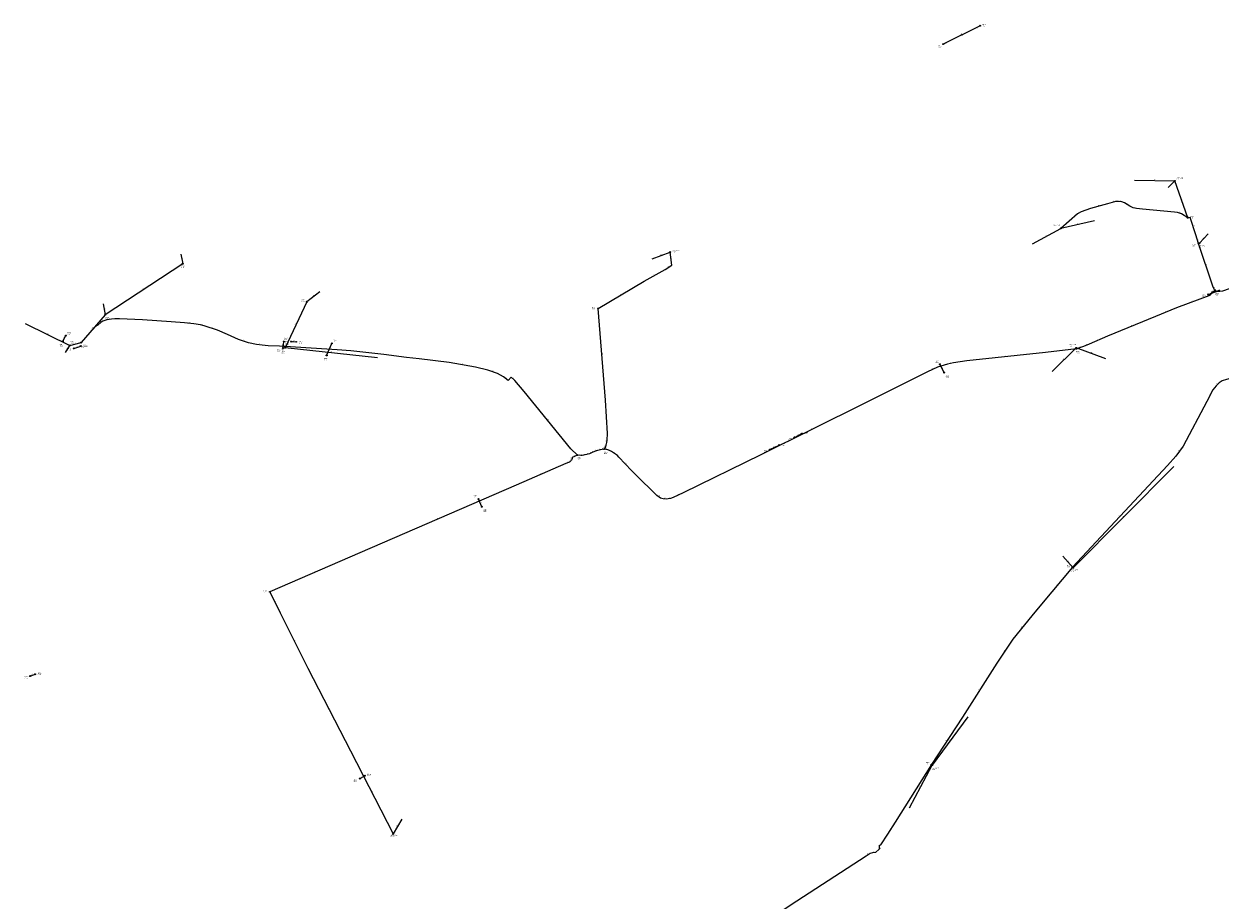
# Model space of a CAD drawing. Header units: metres. Extents: x 179992 to 198392, y 351761 to 369438.
# Tile 34 of 194: x 180565 to 182534, y 357322 to 358765. Entities that reach past the tile are written whole.
import ezdxf

# ---------------------------------------------------------------- set-up
doc = ezdxf.new("R2010")
doc.units = ezdxf.units.M

msp = doc.modelspace()

# ---------------------------------------------------------------- linework, layer by layer
at = {"layer": 'B-WE-RI-DRAINAGE-DRAIN', "linetype": 'Continuous'}
for points in [[(181063.178, 358218.915), (181071.635, 358238.697)], [(182079.69, 358190.623), (182072.523, 358204.42)], [(181318.39, 357969.648), (181312.885, 357982.378)], [(181117.592, 357522.101), (181125.964, 357526.803)]]:
    msp.add_lwpolyline(points, dxfattribs=at)
at = {"layer": 'B-WE-RI-DRAINAGE-DRAIN_BETON_200', "linetype": 'Continuous'}
for points in [[(180991.36, 358231.099), (180992.507, 358241.707)], [(181833.121, 358083.996), (181845.592, 358090.16)]]:
    msp.add_lwpolyline(points, dxfattribs=at)
at = {"layer": 'B-WE-RI-DRAINAGE-DRAIN_BETON_300', "linetype": 'Continuous'}
for points in [[(182514.127, 358319.394), (182532.361, 358325.701)], [(180628.919, 358242.091), (180634.079, 358251.61)], [(181792.724, 358063.815), (181807.775, 358071.269)], [(180575.092, 357691.029), (180583.12, 357693.896)]]:
    msp.add_lwpolyline(points, dxfattribs=at)
at = {"layer": 'B-WE-RI-DRAINAGE-DRAIN_PVC_300', "linetype": 'Continuous'}
for points in [[(180646.809, 358230.509), (180658.276, 358234.293)], [(181004.692, 358241.564), (181013.006, 358241.277)]]:
    msp.add_lwpolyline(points, dxfattribs=at)
at = {"layer": 'B-WE-RI-DRAINAGE-RIOOLPUT_INSPECTIEPUT'}
for centre in [(182532.36, 358325.7), (182514.13, 358319.39), (180634.08, 358251.61), (180628.92, 358242.09), (180646.81, 358230.51), (180658.28, 358234.29), (180991.36, 358231.1), (180992.51, 358241.71), (181004.69, 358241.56), (181013.01, 358241.28), (181071.64, 358238.7), (181063.18, 358218.91), (182072.52, 358204.42), (182079.69, 358190.62), (181845.59, 358090.16), (181807.77, 358071.27), (181833.12, 358084), (181792.72, 358063.82), (181312.89, 357982.38), (181318.39, 357969.65), (180583.12, 357693.9), (180575.09, 357691.03), (181117.59, 357522.1), (181125.96, 357526.8)]:
    msp.add_circle(centre, 0.8, dxfattribs=at)
at = {"layer": 'B-WE-RI-HWA-RIOOLLEIDING_PVC_160', "linetype": 'Continuous'}
msp.add_lwpolyline([(182138.717, 358761.69), (182077.913, 358731.376)], dxfattribs=at)
at = {"layer": 'B-WE-RI-HWA-RIOOLPUT_INSPECTIEPUT'}
for centre in [(182138.72, 358761.69), (182077.91, 358731.38)]:
    msp.add_circle(centre, 0.8, dxfattribs=at)
at = {"layer": 'B-WE-RI-HWA_STROMINGSRICHTING'}
msp.add_lwpolyline([(182109.28, 358747.82), (182108.32, 358746.53), (182109.92, 358746.53)], dxfattribs=at)
at = {"layer": 'B-WE-RI-PERSLEIDING-POMPPUT'}
for centre in [(182459.39, 358506.31), (182271.45, 358427.95), (182500.02, 358403.71), (181628.64, 358389.13), (180658.97, 358239.98), (180994.89, 358231.58), (182297.15, 358231.31), (182292.09, 357869.36), (182059.96, 357544.24), (181172.53, 357430.95)]:
    msp.add_circle(centre, 0.8, dxfattribs=at)
at = {"layer": 'B-WE-RI-PERSLEIDING-RIOOLPUT_INSPECTIEPUT'}
for centre in [(182480.49, 358445.69), (182498.19, 358403.37), (182525.89, 358325.39), (181509.84, 358295.93), (180994.65, 358233.57), (182297.36, 358229.98), (181475.82, 358054.8), (181519.68, 358064.54), (182291.04, 357870.03), (180969.77, 357829.6), (182058.85, 357545.12)]:
    msp.add_circle(centre, 0.8, dxfattribs=at)
at = {"layer": 'B-WE-RI-PERSLEIDING_PP_50', "linetype": 'Continuous'}
for points in [[(182480.49, 358445.69), (182459.39, 358506.31)], [(182480.49, 358445.69), (182470.248, 358452.197), (182463.431, 358454.361), (182458.778, 358454.902), (182405.973, 358459.663), (182396.325, 358460.715), (182390.939, 358461.869), (182384.975, 358464.562), (182376.511, 358470.141), (182372.279, 358471.68), (182366.316, 358472.449), (182361.507, 358472.257), (182356.12, 358470.91), (182348.426, 358468.217), (182320.532, 358460.523), (182305.336, 358455.521), (182298.987, 358451.866), (182271.45, 358427.95)]]:
    msp.add_lwpolyline(points, dxfattribs=at)
at = {"layer": 'B-WE-RI-PERSLEIDING_PP_63', "linetype": 'Continuous'}
for points in [[(182498.19, 358403.37), (182493.987, 358417.505), (182484.753, 358446.167), (182480.49, 358445.69)], [(182525.89, 358325.39), (182524.381, 358326.9), (182521.688, 358332.671), (182498.187, 358403.366), (182498.19, 358403.37)], [(182498.19, 358403.37), (182500.02, 358403.71)], [(181509.84, 358295.93), (181586.017, 358341.135), (181620.643, 358360.372), (181631.415, 358367.297), (181628.64, 358389.13)], [(182635.18, 358358.64), (182537.714, 358324.755), (182533.482, 358324.177), (182529.827, 358324.177), (182528.481, 358324.37), (182525.89, 358325.39)], [(182525.89, 358325.39), (182519.379, 358322.668), (182519.572, 358321.129), (182518.802, 358319.398), (182517.648, 358318.243), (182515.532, 358316.897), (182461.862, 358297.276), (182427.428, 358283.04), (182348.558, 358250.338), (182318.549, 358237.45), (182309.123, 358233.602), (182297.36, 358229.98)], [(181519.68, 358064.54), (181521.959, 358067.397), (181523.305, 358071.052), (181524.267, 358075.284), (181524.652, 358079.517), (181525.229, 358090.097), (181522.151, 358145.114), (181509.84, 358295.93)], [(180994.65, 358233.57), (180985.641, 358234.179), (180966.981, 358234.756), (180956.978, 358235.718), (180947.937, 358237.065), (180934.279, 358239.758), (180918.312, 358245.144), (180899.845, 358253.224), (180883.686, 358260.341), (180876.761, 358262.65), (180870.028, 358264.958), (180861.757, 358267.843), (180855.409, 358269.19), (180844.636, 358270.921), (180829.054, 358272.46), (180807.125, 358274.192), (180760.187, 358277.269), (180722.099, 358279.001), (180714.596, 358279.001), (180709.21, 358278.808), (180701.515, 358277.462), (180694.782, 358275.153), (180691.512, 358273.037), (180686.511, 358268.805), (180682.471, 358266.305), (180658.97, 358239.98)], [(180994.65, 358233.57), (180994.89, 358231.58)], [(181475.82, 358054.8), (181465.018, 358065.089), (181388.072, 358159.541), (181372.682, 358177.431), (181367.104, 358182.817), (181361.717, 358177.624), (181354.215, 358183.395), (181344.404, 358188.973), (181328.438, 358194.359), (181308.047, 358199.361), (181264.572, 358207.248), (181215.519, 358213.019), (181194.358, 358215.52), (181157.232, 358220.521), (181103.177, 358226.677), (181080.477, 358228.024), (180994.65, 358233.57)], [(182297.36, 358229.98), (182246.604, 358223.599), (182116.756, 358209.749), (182094.826, 358206.479), (182085.016, 358204.555), (182068.665, 358199.746), (182051.929, 358192.051), (181947.858, 358139.535), (181777.806, 358055.086), (181649.883, 357992.567), (181633.724, 357985.065), (181629.107, 357983.141), (181625.26, 357982.564), (181621.797, 357982.371), (181616.988, 357982.949), (181612.948, 357984.103), (181606.792, 357988.335), (181596.405, 357998.53), (181581.785, 358012.573), (181564.856, 358029.501), (181544.081, 358051.239), (181541.772, 358053.932), (181531.769, 358060.857), (181528.499, 358062.396), (181524.459, 358063.743), (181522.536, 358063.935), (181519.68, 358064.54)], [(182642.3, 358240.91), (182636.014, 358230.495), (182631.205, 358223.185), (182621.009, 358212.412), (182608.313, 358202.025), (182600.041, 358196.638), (182594.462, 358194.33), (182575.611, 358188.367), (182556.374, 358182.788), (182544.255, 358179.325), (182537.137, 358177.017), (182532.328, 358173.747), (182527.134, 358168.745), (182522.133, 358162.397), (182512.13, 358142.968), (182472.887, 358069.676), (182460.96, 358052.941), (182447.11, 358037.744), (182291.04, 357870.03)], [(182297.36, 358229.98), (182297.15, 358231.31)], [(181475.82, 358054.8), (181467.134, 358050.854), (181467.134, 358048.546), (181466.365, 358046.622), (181464.633, 358044.506), (181463.095, 358043.159), (181457.131, 358040.659), (181375.183, 358005.263), (181117.989, 357894.075), (180969.77, 357829.6)], [(181519.68, 358064.54), (181516.765, 358064.127), (181508.878, 358062.588), (181504.069, 358060.857), (181500.414, 358059.126), (181495.772, 358056.806), (181491.565, 358055.663), (181483.678, 358054.124), (181481.369, 358054.124), (181475.82, 358054.8)], [(182291.04, 357870.03), (182239.907, 357809.368), (182224.133, 357789.939), (182192.585, 357751.658), (182166.23, 357712.223), (182109.675, 357623.158), (182058.854, 357545.122), (182058.85, 357545.12)], [(182291.04, 357870.03), (182292.09, 357869.36)], [(180969.77, 357829.6), (180986.603, 357794.814), (181032.001, 357703.825), (181102.6, 357568.014), (181172.53, 357430.95)], [(182058.85, 357545.12), (181998.872, 357450.605), (181986.175, 357430.791), (181974.633, 357413.286), (181972.71, 357410.593), (181972.71, 357407.899), (181972.902, 357406.168), (181966.554, 357400.205), (181961.745, 357400.012), (181957.897, 357399.051), (181950.972, 357394.434), (181837.091, 357320.18), (181753.604, 357265.548), (181667.616, 357209.762), (181577.937, 357150.771), (181577.94, 357150.77)], [(182058.85, 357545.12), (182059.96, 357544.24)]]:
    msp.add_lwpolyline(points, dxfattribs=at)
at = {"layer": 'B-WE-RI-VWA-RIOOLLEIDING', "linetype": 'Continuous'}
for points in [[(182392.87, 358507.61), (182459.39, 358506.31)], [(182448.15, 358495.58), (182459.39, 358506.31)], [(182224.75, 358402.58), (182271.45, 358427.95)], [(182326.86, 358440.63), (182271.45, 358427.95)], [(182514.16, 358418.84), (182500.02, 358403.71)], [(180823.25, 358385.35), (180826.17, 358369.74)], [(181598.79, 358378.19), (181628.64, 358389.13)], [(180826.17, 358369.74), (180698.38, 358285.84)], [(181052.17, 358323.57), (181030.71, 358307.31)], [(180695.45, 358304.05), (180698.38, 358285.84)], [(181030.71, 358307.31), (180994.89, 358231.58)], [(180698.38, 358285.84), (180658.97, 358239.98)], [(180567.01, 358271.54), (180640.5, 358235.44)], [(180633.34, 358223.74), (180640.5, 358235.44)], [(180640.5, 358235.44), (180658.97, 358239.98)], [(181147.12, 358214.96), (180994.89, 358231.58)], [(182257.27, 358192.19), (182297.15, 358231.31)], [(182345.72, 358213.33), (182297.15, 358231.31)], [(182457.58, 358036.11), (182292.09, 357869.36)], [(182275.16, 357888.15), (182292.09, 357869.36)], [(182118.75, 357623.79), (182059.96, 357544.24)], [(182022.49, 357474.21), (182059.96, 357544.24)], [(181186.79, 357455.35), (181172.53, 357430.95)]]:
    msp.add_lwpolyline(points, dxfattribs=at)
at = {"layer": 'B-WE-RI-VWA-RIOOLPUT_INSPECTIEPUT'}
for centre in [(180826.17, 358369.74), (181030.71, 358307.31), (180698.38, 358285.84), (180640.5, 358235.44)]:
    msp.add_circle(centre, 0.8, dxfattribs=at)

# ---------------------------------------------------------------- texts
at = {"layer": 'B-WE-RI-DRAINAGE_AFM'}
for s, rotation, p in [('300', 19.08, (182521.53, 358322.8)), ('300', 61.54, (180630.06, 358245.84)), ('300', 18.26, (180650.82, 358232.65)), ('200', 83.83, (180990.99, 358234.93)), ('300', -1.98, (181007.31, 358242.25)), ('500', 66.85, (181066.08, 358227.68)), ('500', -62.55, (182076.08, 358199.27)), ('200', 26.3, (181837.61, 358087.07)), ('300', 26.35, (181798.51, 358067.54)), ('500', -66.61, (181315.73, 357977.75)), ('300', 19.65, (180577.38, 357692.67)), ('500', 29.32, (181120.04, 357524.37))]:
    msp.add_text(s, height=1.3, rotation=rotation, dxfattribs=at).set_placement(p)
at = {"layer": 'B-WE-RI-DRAINAGE_PUTDEKSELNIVEAU'}
for p in [(182503.83, 358314.89), (180636.41, 358253.77), (180993.09, 358244.43), (180623.71, 358234.05), (180636.48, 358226.09), (180662.84, 358232.84), (180994.13, 358238.71), (181017.8, 358238.17), (181073.59, 358241.04), (180987.9, 358222.49), (181058.35, 358210.69), (182064.51, 358206.62), (182081.87, 358182.51), (181849.91, 358089.32), (181812.09, 358070.43), (181823.05, 358078.95), (181782.65, 358058.77), (181305.17, 357984.72), (181320.27, 357961.39), (180587.66, 357692.52), (180564.79, 357686.53), (181107.63, 357516.83), (181130.16, 357526.19)]:
    msp.add_text('-999.99', height=1.2, dxfattribs=at).set_placement(p)
at = {"layer": 'B-WE-RI-DRAINAGE_PUTNUMMER'}
for s, p in [('179B', (182503.83, 358316.93)), ('190A', (180636.41, 358255.81)), ('189A', (180993.09, 358246.47)), ('187A', (181073.59, 358243.08)), ('190B', (180623.71, 358236.09)), ('192B', (180636.48, 358228.13)), ('192A', (180662.84, 358234.88)), ('189B', (180987.9, 358224.53)), ('188B', (180994.13, 358240.75)), ('188A', (181017.8, 358240.21)), ('187B', (181058.35, 358212.73)), ('182A', (182064.51, 358208.66)), ('182B', (182081.87, 358184.55)), ('185A', (181849.91, 358091.36)), ('184A', (181812.09, 358072.47)), ('185B', (181823.05, 358080.99)), ('184B', (181782.65, 358060.81)), ('195A', (181305.17, 357986.76)), ('195B', (181320.27, 357963.43)), ('193A', (180587.66, 357694.56)), ('193B', (180564.79, 357688.57)), ('194B', (181107.63, 357518.87)), ('194A', (181130.16, 357528.23))]:
    msp.add_text(s, height=1.8, dxfattribs=at).set_placement(p)
at = {"layer": 'B-WE-RI-HWA_AFM'}
msp.add_text('160', height=1.3, rotation=26.5, dxfattribs=at).set_placement((182106.57, 358746.54))
at = {"layer": 'B-WE-RI-HWA_BOB'}
for s, p in [('0.10', (182134.29, 358757.47)), ('0.00', (182080.51, 358730.66))]:
    msp.add_text(s, height=1.2, rotation=26.5, dxfattribs=at).set_placement(p)
at = {"layer": 'B-WE-RI-HWA_PUTDEKSELNIVEAU'}
for p in [(182143.03, 358760.85), (182069.28, 358726.33)]:
    msp.add_text('-999.99', height=1.2, dxfattribs=at).set_placement(p)
at = {"layer": 'B-WE-RI-HWA_PUTNUMMER'}
for s, p in [('P23', (182143.03, 358762.89)), ('P28', (182069.28, 358728.37))]:
    msp.add_text(s, height=1.8, dxfattribs=at).set_placement(p)
at = {"layer": 'B-WE-RI-PERSLEIDING_AFM'}
for s, rotation, p in [('50', 15.42, (182333.28, 358464.85)), ('50', 14.04, (182357.61, 358472.1)), ('50', -7.35, (182368.37, 358472.96)), ('50', -33.39, (182380.3, 358468.56)), ('50', -12.09, (182392.77, 358462.26)), ('50', -70.81, (182470.33, 358477.23)), ('50', 29.93, (182300.86, 358453.83)), ('50', -5.15, (182431.41, 358458.15)), ('50', -17.61, (182466.1, 358454.34)), ('63', 6.38, (182481.51, 358446.59)), ('63', -72.14, (182489.8, 358433.08)), ('63', -73.44, (182496.54, 358411.66)), ('63', 10.53, (182497.95, 358404.11)), ('63', 32.74, (181624.73, 358363.94)), ('63', -82.76, (181630.68, 358379.35)), ('63', -71.61, (182510.35, 358369.28)), ('63', 29.06, (181602.04, 358350.93)), ('63', 22.69, (182521.39, 358324.34)), ('63', -64.98, (182523.3, 358331.05)), ('63', -45.02, (182524.96, 358327.46)), ('63', -21.49, (182526.5, 358325.98)), ('63', -8.16, (182528.24, 358325.21)), ('63', 30.69, (181546.63, 358318.67)), ('63', 20.08, (182487.45, 358307.48)), ('63', 32.46, (182515.3, 358317.66)), ('63', 45.02, (182516.93, 358318.61)), ('63', 66.02, (182518.05, 358319.63)), ('63', -82.85, (182520.12, 358323.03)), ('63', 22.46, (182443.37, 358290.47)), ('63', 31.75, (180683.18, 358267.66)), ('63', 32.91, (180691.84, 358274.19)), ('63', 9.92, (180704.19, 358278.71)), ('63', -3.75, (180782.68, 358276.56)), ('63', -5.64, (180835.89, 358272.56)), ('63', -11.98, (180857.72, 358269.51)), ('63', -18.92, (180872.66, 358264.89)), ('63', 22.52, (182386.75, 358267)), ('63', -23.77, (180891.13, 358257.9)), ('63', -18.64, (180925.56, 358243.52)), ('63', 23.24, (182332.29, 358244.22)), ('63', -8.47, (180951.54, 358237.33)), ('63', -1.77, (180975.29, 358235.28)), ('63', -83.12, (180995.42, 358233.69)), ('63', -3.7, (181036.58, 358231.65)), ('63', -6.5, (181129.26, 358224.49)), ('63', -81.03, (182297.86, 358231.81)), ('63', 17.11, (182302, 358232.21)), ('63', 22.21, (182312.58, 358235.85)), ('63', -6.74, (181204, 358215.18)), ('63', -10.28, (181285.44, 358204.27)), ('63', -85.33, (181516.7, 358221.63)), ('63', 11.1, (182088.76, 358206.11)), ('63', 6.09, (182180.57, 358217.34)), ('63', -18.64, (181335.69, 358192.74)), ('63', 24.69, (182059.03, 358196.18)), ('63', -37.57, (181357.62, 358181.74)), ('63', -44, (181369.68, 358181.4)), ('63', 43.92, (182528.44, 358171.09)), ('63', 62.76, (182515.96, 358152.11)), ('63', -50.83, (181426.5, 358113.62)), ('63', -86.8, (181524.4, 358118.67)), ('63', 26.41, (181861.54, 358097.54)), ('63', 51.42, (181519.55, 358065.64)), ('63', 69.78, (181521.53, 358068.52)), ('63', 77.19, (181522.79, 358072.33)), ('63', 84.8, (181523.58, 358076.45)), ('63', 86.88, (181524.1, 358083.82)), ('63', 68.21, (181465.64, 358046.91)), ('63', 90, (181466.36, 358048.66)), ('63', 24.43, (181470.21, 358053.09)), ('63', -6.95, (181477.66, 358055.37)), ('63', 11.04, (181486.46, 358055.48)), ('63', 15.2, (181492.47, 358056.72)), ('63', 26.56, (181496.81, 358058.2)), ('63', 25.34, (181500.96, 358060.27)), ('63', 19.8, (181505.22, 358062.11)), ('63', 11.04, (181511.66, 358063.92)), ('63', 8.06, (181517.08, 358064.96)), ('63', -11.96, (181520.26, 358065.23)), ('63', -18.44, (181525.75, 358064.15)), ('63', -34.69, (181536.35, 358058.64)), ('63', 54.52, (182465.68, 358060.92)), ('63', 22.74, (181458.85, 358042.22)), ('63', 41.21, (181462.56, 358043.74)), ('63', 50.7, (181464.24, 358045.24)), ('63', -46.3, (181554.31, 358041.66)), ('63', 23.36, (181414.89, 358023.28)), ('63', -43.85, (181588.88, 358006.84)), ('63', 24.9, (181640.53, 357989.08)), ('63', -34.51, (181609.46, 357987.46)), ('63', -6.85, (181618.45, 357983.56)), ('63', 8.53, (181626.04, 357983.46)), ('63', 23.38, (181245.33, 357949.97)), ('63', 47.06, (182367.8, 357953.66)), ('63', -32.54, (182291.11, 357870.91)), ('63', 23.51, (181042.61, 357862.15)), ('63', 49.87, (182264.2, 357839.41)), ('63', -64.18, (180978.44, 357813.5)), ('63', 50.93, (182230.75, 357799.34)), ('63', 50.51, (182207.1, 357770.5)), ('63', -63.48, (181009.53, 357750.6)), ('63', 56.24, (182178.18, 357731.5)), ('63', 57.59, (182136.73, 357667.23)), ('63', -62.53, (181067.5, 357637.2)), ('63', 56.93, (182083.05, 357583.68)), ('63', -38.41, (182059.08, 357545.95)), ('63', -62.97, (181137.79, 357500.76)), ('63', 57.35, (181991.31, 357440.23)), ('63', 33.69, (181953.15, 357396.84)), ('63', 2.3, (181963.08, 357400.84)), ('63', 54.47, (181972.43, 357411.55)), ('63', -83.67, (181973.48, 357408.15))]:
    msp.add_text(s, height=1.3, rotation=rotation, dxfattribs=at).set_placement(p)
for p in [(182530.61, 358324.97), (180717.3, 358279.78), (181481.48, 358054.91)]:
    msp.add_text('63', height=1.3, dxfattribs=at).set_placement(p)
at = {"layer": 'B-WE-RI-PERSLEIDING_PUTDEKSELNIVEAU'}
for s, p in [('29.05', (182462.21, 358508.15)), ('999.00', (182484.97, 358444.47)), ('29.59', (182259.73, 358430.42)), ('29.42', (181632.84, 358388.52)), ('999.00', (182487.95, 358398.71)), ('29.69', (182498.54, 358396.2)), ('999.00', (182526.14, 358317.66)), ('999.00', (181499.73, 358295.02)), ('30.00', (180659.47, 358231.37)), ('30.18', (180981.42, 358225.25)), ('999.00', (180995.57, 358236.24)), ('29.91', (182286.07, 358233.97)), ('999.00', (182296.94, 358222.26)), ('999.00', (181476.32, 358047.09)), ('999.00', (181519.68, 358056.8)), ('999.00', (182281.6, 357870.18)), ('29.79', (182289.07, 357862.69)), ('999.00', (180959.5, 357828.3)), ('999.00', (182049.64, 357545.51)), ('29.97', (182060.29, 357536.51)), ('29.80', (181168.33, 357425.68))]:
    msp.add_text(s, height=1.2, dxfattribs=at).set_placement(p)
at = {"layer": 'B-WE-RI-PERSLEIDING_PUTNUMMER'}
for s, p in [('G03_16B', (182462.21, 358510.19)), ('6570', (182484.97, 358446.51)), ('G03_16C', (182259.73, 358432.46)), ('6569', (182487.95, 358400.75)), ('G03_19W', (181632.84, 358390.56)), ('G03_16A', (182498.54, 358398.24)), ('6568', (182526.14, 358319.7)), ('6577', (181499.73, 358297.06)), ('G03_20A', (180659.47, 358233.41)), ('G03_20B', (180981.42, 358227.29)), ('6563', (180995.57, 358238.28)), ('G03_16D', (182286.07, 358236.01)), ('6567', (182296.94, 358224.3)), ('6564', (181476.32, 358049.13)), ('6566', (181519.68, 358058.84)), ('6573', (182281.6, 357872.22)), ('G03_17B', (182289.07, 357864.73)), ('6565', (180959.5, 357830.34)), ('6574', (182049.64, 357547.55)), ('G03_17A', (182060.29, 357538.55)), ('G03_15W', (181168.33, 357427.72))]:
    msp.add_text(s, height=1.8, dxfattribs=at).set_placement(p)
at = {"layer": 'B-WE-RI-VWA_AFM'}
for rotation, p in [(-1.12, (182424.58, 358507.78)), (43.67, (182452.1, 358500.44)), (12.89, (182297.47, 358434.7)), (28.51, (182246.35, 358415.19)), (46.94, (182505.46, 358410.69)), (20.13, (181611.98, 358383.86)), (-79.4, (180825.19, 358379.21)), (33.29, (180760.56, 358327.59)), (37.15, (181039.72, 358315.12)), (-80.86, (180697.44, 358296.59)), (49.33, (180677.06, 358262.23)), (64.69, (181011.42, 358268.36)), (-26.16, (180602.69, 358254.89)), (58.53, (180635.44, 358228.66)), (13.81, (180648.03, 358238.1)), (-6.23, (181069.54, 358224.21)), (44.45, (182275.55, 358211.21)), (-20.31, (182320.24, 358223.58)), (45.22, (182373.18, 357952.21)), (-47.98, (182283.16, 357880.43)), (53.53, (182087.81, 357583.21)), (61.85, (182039.8, 357508.21)), (59.7, (181178.2, 357442.21))]:
    msp.add_text('160', height=1.3, rotation=rotation, dxfattribs=at).set_placement(p)
at = {"layer": 'B-WE-RI-VWA_PUTDEKSELNIVEAU'}
for p in [(180823.56, 358362.77), (181021.27, 358307.46), (180699.05, 358278.15), (180641.08, 358238.16)]:
    msp.add_text('999.00', height=1.2, dxfattribs=at).set_placement(p)
at = {"layer": 'B-WE-RI-VWA_PUTNUMMER'}
for s, p in [('7066', (180823.56, 358364.81)), ('7067', (181021.27, 358309.5)), ('7064', (180699.05, 358280.19)), ('7060', (180641.08, 358240.2))]:
    msp.add_text(s, height=1.8, dxfattribs=at).set_placement(p)

doc.saveas('drawing.dxf')
